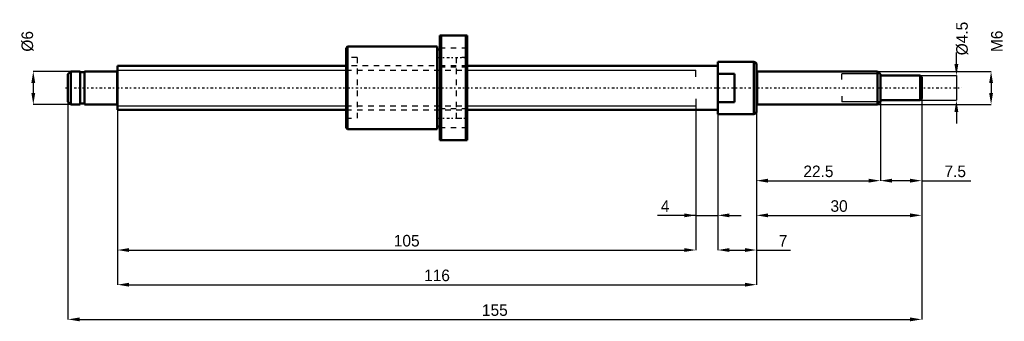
# Model space of a CAD drawing. Header units: millimetres. Extents: x -18 to 161, y -42 to 12.
import ezdxf

# ---------------------------------------------------------------- set-up
doc = ezdxf.new("R2010")
doc.units = ezdxf.units.MM
doc.linetypes.add('Center', pattern=[1.5, 0.45, -0.5, 0.05, -0.5])
doc.linetypes.add('Dashed', pattern=[2, 1, -1])
for name, color, linetype, lineweight in [('2d ConnectionPoints', 7, 'Continuous', 50), ('AM_0', 7, 'Continuous', 50), ('AM_4', 3, 'Continuous', 25), ('AM_5', 3, 'Continuous', 25), ('AM_7', 7, 'Center', 25), ('AM_9', 6, 'Dashed', 25)]:
    doc.layers.add(name, color=color, linetype=linetype, lineweight=lineweight)
doc.dimstyles.new('ISO-25', dxfattribs={"dimtxt": 2.5, "dimasz": 2.5, "dimexe": 1.25, "dimexo": 0.625, "dimtad": 1, "dimtxsty": 'Standard', "dimcen": 2.5, "dimadec": 0, "dimazin": 0, "dimtfac": 1, "dimtmove": 0, "dimatfit": 3, "dimfxl": 0, "dimarcsym": 0})

# ---------------------------------------------------------------- blocks, each defined once
blk = doc.blocks.new('1_BNK_0802_3RRG0_155LC5YRR_Nut_0_in_BNK0802_3RRG0_155LC5Y_63_5__0')
at = {"layer": 'AM_0'}
for p, q in [((58.5, 9.5), (58.5, -9.5)), ((63.5, 9.5), (58.5, 9.5)), ((58.75, 9.5), (58.75, -9.5)), ((63.25, 9.5), (63.25, -9.5)), ((63.5, 9.5), (63.5, -9.5)), ((41.75, 7.5), (41.5, 7.25)), ((41.5, 7.25), (41.5, -7.25)), ((58, 7.5), (41.75, 7.5)), ((41.75, 7.5), (41.75, -7.5)), ((58, 7.5), (58, -7.5)), ((58.5, 7), (58, 7)), ((58, -7), (58.5, -7)), ((41.5, -7.25), (41.75, -7.5)), ((41.75, -7.5), (58, -7.5)), ((58.5, -9.5), (63.5, -9.5))]:
    blk.add_line(p, q, dxfattribs=at)
at = {"layer": 'AM_7'}
for p, q in [((58.25, 5.5), (63.75, 5.5)), ((58.25, -5.5), (63.75, -5.5))]:
    blk.add_line(p, q, dxfattribs=at)
at = {"layer": 'AM_9'}
for p, q in [((63.5, 7.2), (58.5, 7.2)), ((43.5, 5.5), (41.5, 5.5)), ((43.5, 5.5), (43.5, -5.5)), ((63.5, 5.5), (61.5, 5.5)), ((61.5, 5.5), (61.5, -5.5)), ((61.5, 4), (43.5, 4)), ((58.5, 3.8), (63.5, 3.8)), ((43.5, -4), (61.5, -4)), ((63.5, -3.8), (58.5, -3.8)), ((41.5, -5.5), (43.5, -5.5)), ((61.5, -5.5), (63.5, -5.5)), ((58.5, -7.2), (63.5, -7.2))]:
    blk.add_line(p, q, dxfattribs=at)
blk = doc.blocks.new('2_BNK_0802_3RRG0_155LC5Y_Shaft_0_in_BNK0802_3RRG0_155LC5Y_63_5__0')
at = {"layer": 'AM_0'}
for p, q in [((41.5, 4), (0, 4)), ((0, 4), (0, -4)), ((109, 4), (63.5, 4)), ((109, 4.75), (109, -4.75)), ((115.5, 4.75), (109, 4.75)), ((116, 4.46), (115.5, 4.75)), ((115.5, 4.75), (115.5, -4.75)), ((116, 4.46), (116, -4.46)), ((-8.5, 3), (-9, 2.5)), ((-9, 2.5), (-9, -2.5)), ((-6.8, 3), (-8.5, 3)), ((-8.5, 3), (-8.5, -3)), ((-6.8, 3), (-6.8, -3)), ((-6, 2.85), (-6.8, 2.85)), ((-0.2, 3), (-6, 3)), ((-6, 3), (-6, -3)), ((112, 2.56), (109, 2.56)), ((112, 2.56), (112, -2.56)), ((138, 3), (116.2, 3)), ((138.5, 2.5), (138, 3)), ((138, 3), (138, -3)), ((138.5, 2.5), (138.5, -2.5)), ((145.7, 2.25), (138.5, 2.25)), ((146, 1.95), (145.7, 2.25)), ((145.7, 2.25), (145.7, -2.25)), ((146, 1.95), (146, -1.95)), ((-9, -2.5), (-8.5, -3)), ((-8.5, -3), (-6.8, -3)), ((-6.8, -2.85), (-6, -2.85)), ((-6, -3), (-0.2, -3)), ((109, -2.56), (112, -2.56)), ((116.2, -3), (138, -3)), ((138, -3), (138.5, -2.5)), ((138.5, -2.25), (145.7, -2.25)), ((145.7, -2.25), (146, -1.95)), ((0, -4), (41.5, -4)), ((63.5, -4), (109, -4)), ((109, -4.75), (115.5, -4.75)), ((115.5, -4.75), (116, -4.46))]:
    blk.add_line(p, q, dxfattribs=at)
for centre, start, end in [((-0.2, 3.2), 270, 360), ((116.2, 3.2), 180, 270), ((-0.2, -3.2), 0, 90), ((116.2, -3.2), 90, 180)]:
    blk.add_arc(centre, 0.2, start, end, dxfattribs=at)
at = {"layer": 'AM_4'}
for p, q in [((-0.2, 3), (-0.2, -3)), ((116.2, 3), (116.2, -3))]:
    blk.add_line(p, q, dxfattribs=at)
at = {"layer": 'AM_5'}
for p, q in [((0, 3.23), (41.5, 3.23)), ((63.5, 3.23), (105, 3.23)), ((105, 2), (105, 3.23)), ((138.46, 2.54), (131.5, 2.54)), ((131.5, 1.5), (131.5, 2.54)), ((131.5, -1.5), (131.5, -2.54)), ((0, -3.23), (41.5, -3.23)), ((63.5, -3.23), (105, -3.23)), ((105, -2), (105, -3.23)), ((138.46, -2.54), (131.5, -2.54))]:
    blk.add_line(p, q, dxfattribs=at)
at = {"layer": 'AM_5', "linetype": 'Dashed'}
for p, q in [((41.5, 3.23), (63.5, 3.23)), ((41.5, -3.23), (63.5, -3.23))]:
    blk.add_line(p, q, dxfattribs=at)
at = {"layer": 'AM_7'}
blk.add_line((-9.45, 0), (153.3, 0), dxfattribs=at)
at = {"layer": 'AM_9'}
for p, q in [((63.5, 4), (41.5, 4)), ((41.5, -4), (63.5, -4))]:
    blk.add_line(p, q, dxfattribs=at)
blk = doc.blocks.new('*D3')
at = {"layer": 'AM_5', "color": 0, "lineweight": -2}
for p, q in [((-8.5, 3), (-15.3, 3)), ((-15.3, 0.9), (-15.3, -0.9)), ((-8.5, -3), (-15.3, -3))]:
    blk.add_line(p, q, dxfattribs=at)
at = {"layer": 'AM_5', "color": 0}
for points in [[(-14.95, 0.9), (-15.65, 0.9), (-15.3, 3)], [(-15.65, -0.9), (-14.95, -0.9), (-15.3, -3)]]:
    blk.add_solid(points, dxfattribs=at)
at = {"layer": 'Defpoints', "color": 0}
for p in [(-8.5, 3), (-15.3, -3), (-8.5, -3)]:
    blk.add_point(p, dxfattribs=at)
at = {"layer": 'AM_5', "color": 0, "insert": (-16.35, 8.46), "char_height": 2.1, "attachment_point": 5, "rotation": 90}
blk.add_mtext('Ø6', dxfattribs=at)
blk = doc.blocks.new('*D4')
at = {"layer": 'AM_5', "color": 0, "lineweight": -2}
for p, q in [((109, -4.75), (109, -29.45)), ((116, -4.46), (116, -29.45)), ((111.1, -29.45), (113.9, -29.45)), ((116, -29.45), (122.16, -29.45))]:
    blk.add_line(p, q, dxfattribs=at)
at = {"layer": 'AM_5', "color": 0}
for points in [[(111.1, -29.1), (111.1, -29.8), (109, -29.45)], [(113.9, -29.8), (113.9, -29.1), (116, -29.45)]]:
    blk.add_solid(points, dxfattribs=at)
at = {"layer": 'Defpoints', "color": 0}
for p in [(109, -4.75), (116, -4.46), (116, -29.45)]:
    blk.add_point(p, dxfattribs=at)
at = {"layer": 'AM_5', "color": 0, "insert": (120.83, -27.77), "char_height": 2.1, "attachment_point": 5}
blk.add_mtext('7', dxfattribs=at)
blk = doc.blocks.new('*D5')
at = {"layer": 'AM_5', "color": 0, "lineweight": -2}
for p, q in [((105, -3.233), (105, -23.15)), ((109, -4.75), (109, -23.15)), ((105, -23.15), (98.04, -23.15)), ((102.9, -23.15), (100.8, -23.15)), ((105, -23.15), (109, -23.15)), ((111.1, -23.15), (113.2, -23.15))]:
    blk.add_line(p, q, dxfattribs=at)
at = {"layer": 'AM_5', "color": 0}
for points in [[(102.9, -23.5), (102.9, -22.8), (105, -23.15)], [(111.1, -22.8), (111.1, -23.5), (109, -23.15)]]:
    blk.add_solid(points, dxfattribs=at)
at = {"layer": 'Defpoints', "color": 0}
for p in [(105, -3.233), (109, -4.75), (109, -23.15)]:
    blk.add_point(p, dxfattribs=at)
at = {"layer": 'AM_5', "color": 0, "insert": (99.42, -21.47), "char_height": 2.1, "attachment_point": 5}
blk.add_mtext('4', dxfattribs=at)
blk = doc.blocks.new('*D6')
at = {"layer": 'AM_5', "color": 0, "lineweight": -2}
for p, q in [((105, -3.233), (105, -29.45)), ((0, -4), (0, -29.45)), ((2.1, -29.45), (102.9, -29.45))]:
    blk.add_line(p, q, dxfattribs=at)
at = {"layer": 'AM_5', "color": 0}
for points in [[(2.1, -29.1), (2.1, -29.8), (0, -29.45)], [(102.9, -29.8), (102.9, -29.1), (105, -29.45)]]:
    blk.add_solid(points, dxfattribs=at)
at = {"layer": 'Defpoints', "color": 0}
for p in [(105, -3.233), (0, -4), (105, -29.45)]:
    blk.add_point(p, dxfattribs=at)
at = {"layer": 'AM_5', "color": 0, "insert": (52.5, -27.77), "char_height": 2.1, "attachment_point": 5}
blk.add_mtext('105', dxfattribs=at)
blk = doc.blocks.new('*D7')
at = {"layer": 'AM_5', "color": 0, "lineweight": -2}
for p, q in [((0, -4), (0, -35.75)), ((116, -4.46), (116, -35.75)), ((2.1, -35.75), (113.9, -35.75))]:
    blk.add_line(p, q, dxfattribs=at)
at = {"layer": 'AM_5', "color": 0}
for points in [[(2.1, -35.4), (2.1, -36.1), (0, -35.75)], [(113.9, -36.1), (113.9, -35.4), (116, -35.75)]]:
    blk.add_solid(points, dxfattribs=at)
at = {"layer": 'Defpoints', "color": 0}
for p in [(0, -4), (116, -4.46), (116, -35.75)]:
    blk.add_point(p, dxfattribs=at)
at = {"layer": 'AM_5', "color": 0, "insert": (58, -34.07), "char_height": 2.1, "attachment_point": 5}
blk.add_mtext('116', dxfattribs=at)
blk = doc.blocks.new('*D8')
at = {"layer": 'AM_5', "color": 0, "lineweight": -2}
for p, q in [((-9, -2.5), (-9, -42.05)), ((146, -1.95), (146, -42.05)), ((-6.9, -42.05), (143.9, -42.05))]:
    blk.add_line(p, q, dxfattribs=at)
at = {"layer": 'AM_5', "color": 0}
for points in [[(-6.9, -41.7), (-6.9, -42.4), (-9, -42.05)], [(143.9, -42.4), (143.9, -41.7), (146, -42.05)]]:
    blk.add_solid(points, dxfattribs=at)
at = {"layer": 'Defpoints', "color": 0}
for p in [(-9, -2.5), (146, -1.95), (146, -42.05)]:
    blk.add_point(p, dxfattribs=at)
at = {"layer": 'AM_5', "color": 0, "insert": (68.5, -40.37), "char_height": 2.1, "attachment_point": 5}
blk.add_mtext('155', dxfattribs=at)
blk = doc.blocks.new('*D9')
at = {"layer": 'AM_5', "color": 0, "lineweight": -2}
for p, q in [((138.5, -2.25), (138.5, -16.85)), ((146, -1.95), (146, -16.85)), ((143.9, -16.85), (140.6, -16.85)), ((146, -16.85), (154.92, -16.85))]:
    blk.add_line(p, q, dxfattribs=at)
at = {"layer": 'AM_5', "color": 0}
for points in [[(140.6, -16.5), (140.6, -17.2), (138.5, -16.85)], [(143.9, -17.2), (143.9, -16.5), (146, -16.85)]]:
    blk.add_solid(points, dxfattribs=at)
at = {"layer": 'Defpoints', "color": 0}
for p in [(138.5, -2.25), (146, -1.95), (138.5, -16.85)]:
    blk.add_point(p, dxfattribs=at)
at = {"layer": 'AM_5', "color": 0, "insert": (152.09, -15.17), "char_height": 2.1, "attachment_point": 5}
blk.add_mtext('7.5', dxfattribs=at)
blk = doc.blocks.new('*D10')
at = {"layer": 'AM_5', "color": 0, "lineweight": -2}
for p, q in [((138.5, -2.25), (138.5, -16.85)), ((116, -4.46), (116, -16.85)), ((118.1, -16.85), (136.4, -16.85))]:
    blk.add_line(p, q, dxfattribs=at)
at = {"layer": 'AM_5', "color": 0}
for points in [[(118.1, -16.5), (118.1, -17.2), (116, -16.85)], [(136.4, -17.2), (136.4, -16.5), (138.5, -16.85)]]:
    blk.add_solid(points, dxfattribs=at)
at = {"layer": 'Defpoints', "color": 0}
for p in [(138.5, -2.25), (116, -4.46), (138.5, -16.85)]:
    blk.add_point(p, dxfattribs=at)
at = {"layer": 'AM_5', "color": 0, "insert": (127.25, -15.17), "char_height": 2.1, "attachment_point": 5}
blk.add_mtext('22.5', dxfattribs=at)
blk = doc.blocks.new('*D11')
at = {"layer": 'AM_5', "color": 0, "lineweight": -2}
for p, q in [((146, -1.95), (146, -23.15)), ((116, -4.46), (116, -23.15)), ((118.1, -23.15), (143.9, -23.15))]:
    blk.add_line(p, q, dxfattribs=at)
at = {"layer": 'AM_5', "color": 0}
for points in [[(118.1, -22.8), (118.1, -23.5), (116, -23.15)], [(143.9, -23.5), (143.9, -22.8), (146, -23.15)]]:
    blk.add_solid(points, dxfattribs=at)
at = {"layer": 'Defpoints', "color": 0}
for p in [(146, -1.95), (116, -4.46), (146, -23.15)]:
    blk.add_point(p, dxfattribs=at)
at = {"layer": 'AM_5', "color": 0, "insert": (131, -21.47), "char_height": 2.1, "attachment_point": 5}
blk.add_mtext('30', dxfattribs=at)
blk = doc.blocks.new('*D12')
at = {"layer": 'AM_5', "color": 0, "lineweight": -2}
for p, q in [((152.3, 4.35), (152.3, 6.45)), ((145.7, 2.25), (152.3, 2.25)), ((152.3, 2.25), (152.3, -2.25)), ((145.7, -2.25), (152.3, -2.25)), ((152.3, -4.35), (152.3, -6.45))]:
    blk.add_line(p, q, dxfattribs=at)
at = {"layer": 'AM_5', "color": 0}
for points in [[(151.95, 4.35), (152.65, 4.35), (152.3, 2.25)], [(152.65, -4.35), (151.95, -4.35), (152.3, -2.25)]]:
    blk.add_solid(points, dxfattribs=at)
at = {"layer": 'Defpoints', "color": 0}
for p in [(145.7, 2.25), (145.7, -2.25), (152.3, -2.25)]:
    blk.add_point(p, dxfattribs=at)
at = {"layer": 'AM_5', "color": 0, "insert": (153.35, 8.97), "char_height": 2.1, "attachment_point": 5, "rotation": 90}
blk.add_mtext('Ø4.5', dxfattribs=at)
blk = doc.blocks.new('*D13')
at = {"layer": 'AM_5', "color": 0, "lineweight": -2}
for p, q in [((138, 3), (158.6, 3)), ((158.6, 0.9), (158.6, -0.9)), ((138, -3), (158.6, -3))]:
    blk.add_line(p, q, dxfattribs=at)
at = {"layer": 'AM_5', "color": 0}
for points in [[(158.95, 0.9), (158.25, 0.9), (158.6, 3)], [(158.25, -0.9), (158.95, -0.9), (158.6, -3)]]:
    blk.add_solid(points, dxfattribs=at)
at = {"layer": 'Defpoints', "color": 0}
for p in [(138, 3), (138, -3), (158.6, -3)]:
    blk.add_point(p, dxfattribs=at)
at = {"layer": 'AM_5', "color": 0, "insert": (159.65, 8.46), "char_height": 2.1, "attachment_point": 5, "rotation": 90}
blk.add_mtext('M6', dxfattribs=at)

msp = doc.modelspace()

# ---------------------------------------------------------------- linework, layer by layer
at = {"layer": '2d ConnectionPoints'}
for p in [(0, 0), (112, 0)]:
    msp.add_point(p, dxfattribs=at)

# ---------------------------------------------------------------- block references
for name in ['1_BNK_0802_3RRG0_155LC5YRR_Nut_0_in_BNK0802_3RRG0_155LC5Y_63_5__0', '2_BNK_0802_3RRG0_155LC5Y_Shaft_0_in_BNK0802_3RRG0_155LC5Y_63_5__0']:
    msp.add_blockref(name, (0, 0))

# ---------------------------------------------------------------- dimensions: what is measured, and where the dimension line sits
at = {"layer": 'AM_5'}
for base, p1, p2, text, picture, middle in [((152.3, -2.25), (145.7, 2.25), (145.7, -2.25), 'Ø4.5', '*D12', (153.35, 8.97)), ((-15.3, -3), (-8.5, 3), (-8.5, -3), 'Ø6', '*D3', (-16.35, 8.46)), ((158.6, -3), (138, 3), (138, -3), 'M6', '*D13', (159.65, 8.46))]:
    dim = msp.add_linear_dim(base=base, p1=p1, p2=p2, angle=90, text=text, dimstyle='ISO-25', override={"dimtxt": 2.1, "dimasz": 2.1, "dimexe": 0, "dimexo": 0, "dimgap": 0.63}, dxfattribs=at)
    dim.commit()
    dim.dimension.update_dxf_attribs({"geometry": picture, "text_midpoint": middle, "dimtype": 160, "text_rotation": 90})
for base, p1, p2, text, picture, middle in [((146, -42.05), (-9, -2.5), (146, -1.95), '155', '*D8', (68.5, -42.05)), ((105, -29.45), (0, -4), (105, -3.233), '105', '*D6', (52.5, -29.45)), ((109, -23.15), (105, -3.233), (109, -4.75), '4', '*D5', (99.42, -23.15)), ((146, -23.15), (116, -4.461), (146, -1.95), '30', '*D11', (131, -23.15)), ((138.5, -16.85), (116, -4.461), (138.5, -2.25), '22.5', '*D10', (127.25, -16.85)), ((138.5, -16.85), (146, -1.95), (138.5, -2.25), '7.5', '*D9', (152.09, -16.85)), ((116, -35.75), (0, -4), (116, -4.461), '116', '*D7', (58, -35.75)), ((116, -29.45), (109, -4.75), (116, -4.461), '7', '*D4', (120.83, -29.45))]:
    dim = msp.add_linear_dim(base=base, p1=p1, p2=p2, text=text, dimstyle='ISO-25', override={"dimtxt": 2.1, "dimasz": 2.1, "dimexe": 0, "dimexo": 0, "dimgap": 0.63}, dxfattribs=at)
    dim.commit()
    dim.dimension.update_dxf_attribs({"geometry": picture, "text_midpoint": middle, "dimtype": 160})

doc.saveas('drawing.dxf')
